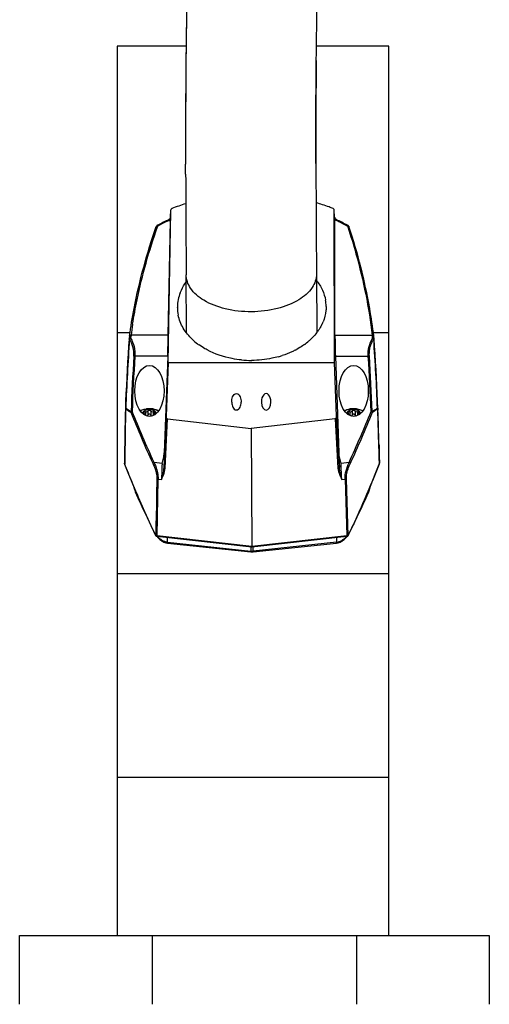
# Model space of a CAD drawing. Header units: millimetres. Extents: x 284 to 2182, y 1212 to 2197.
# Tile 6 of 8: x 1306 to 1432, y 1682 to 1947. Entities that reach past the tile are written whole.
import ezdxf

# ---------------------------------------------------------------- set-up
doc = ezdxf.new("R2010")
doc.units = ezdxf.units.MM
doc.header["$LTSCALE"] = 221.156242
for name, color, linetype in [('00_COMPONENTS_1', 7, 'CONTINUOUS'), ('00_COMPONENTS_11', 7, 'CONTINUOUS'), ('00_COMPONENTS_24', 7, 'CONTINUOUS'), ('00_COMPONENTS_4', 7, 'CONTINUOUS')]:
    doc.layers.add(name, color=color, linetype=linetype)

msp = doc.modelspace()

# ---------------------------------------------------------------- linework, layer by layer
at = {"layer": '00_COMPONENTS_1', "color": 7, "linetype": 'Continuous'}
for p, q in [((1338.14, 1841.66), (1338.14, 1841.66)), ((1338.14, 1841.66), (1338.14, 1841.66)), ((1338.76, 1841.11), (1338.76, 1841.11)), ((1338.76, 1841.11), (1338.76, 1841.11)), ((1339.06, 1841.16), (1339.06, 1841.16)), ((1339.22, 1840.68), (1339.23, 1840.56)), ((1339.22, 1840.68), (1339.22, 1840.67)), ((1339.53, 1841.36), (1339.54, 1840.38)), ((1340.17, 1841.57), (1340.18, 1840.5)), ((1340.98, 1841.57), (1340.99, 1840.5)), ((1341.61, 1841.36), (1341.62, 1840.37)), ((1341.9, 1840.67), (1341.91, 1840.52)), ((1341.9, 1840.67), (1341.9, 1840.67)), ((1342.08, 1841.16), (1342.08, 1841.16)), ((1393, 1841.67), (1393, 1841.67)), ((1393, 1841.67), (1393, 1841.67)), ((1393.91, 1841.16), (1393.91, 1841.16)), ((1394.07, 1840.68), (1394.08, 1840.55)), ((1394.07, 1840.68), (1394.07, 1840.67)), ((1394.38, 1841.36), (1394.39, 1840.38)), ((1395.02, 1841.57), (1395.03, 1840.5)), ((1395.83, 1841.57), (1395.84, 1840.5)), ((1396.46, 1841.36), (1396.47, 1840.37)), ((1396.75, 1840.67), (1396.76, 1840.53)), ((1396.75, 1840.67), (1396.75, 1840.67)), ((1396.93, 1841.16), (1396.93, 1841.16))]:
    msp.add_line(p, q, dxfattribs=at)
for centre, radius, start, end in [((1339.88, 1838.53), 3.58, 116.1326, 119.0467), ((1339.39, 1840.89), 0.675, 160.8776, 162.4663), ((1339.41, 1840.88), 0.695, 157.8677, 160.7039), ((1339.02, 1840.68), 0.209, 354.5629, 359.3223), ((1340.59, 1836.23), 6, 82.9137, 97.7954), ((1340.52, 1839.13), 2.83, 100.7912, 103.6967), ((1340.56, 1838.96), 3.01, 96.7351, 100.7861), ((1340.57, 1838.84), 3.13, 94.4904, 96.7477), ((1340.58, 1838.77), 3.2, 89.9988, 94.4927), ((1340.58, 1838.77), 3.2, 88.8451, 89.9997), ((1340.58, 1838.81), 3.15, 83.0617, 88.8681), ((1340.67, 1839.31), 2.65, 74.3985, 76.1602), ((1340.64, 1836.61), 5.62, 78.7802, 82.9372), ((1340.71, 1839.47), 2.48, 70.9563, 74.4188), ((1340.79, 1839.69), 2.25, 67.5241, 70.9564), ((1340.84, 1839.8), 2.13, 66.7879, 67.4976), ((1342.16, 1840.67), 0.254, 175.0572, 179.2001), ((1341.53, 1840.79), 0.908, 33.6344, 39.82), ((1341.62, 1840.85), 0.803, 27.5781, 33.614), ((1341.08, 1838.1), 4.06, 66.5533, 68.1123), ((1394.65, 1838.68), 3.41, 118.9288, 119.5238), ((1394.74, 1838.52), 3.6, 115.928, 118.8612), ((1395.09, 1837.71), 4.48, 109.4958, 110.3524), ((1394.43, 1840.79), 0.889, 142.5823, 147.2605), ((1394.52, 1840.72), 0.998, 137.2576, 142.5614), ((1393.87, 1840.68), 0.209, 354.5629, 359.3223), ((1395.4, 1836.51), 5.72, 97.7893, 99.9332), ((1395.24, 1839.6), 2.34, 109.7011, 110.4517), ((1395.28, 1839.46), 2.49, 106.0694, 109.6728), ((1395.35, 1839.25), 2.71, 102.5392, 106.0756), ((1395.44, 1836.23), 6, 82.9137, 97.7954), ((1395.38, 1839.12), 2.84, 101.6318, 102.5593), ((1395.41, 1838.93), 3.03, 94.5812, 101.5745), ((1395.43, 1838.77), 3.2, 89.9983, 94.6298), ((1395.43, 1838.77), 3.2, 88.9419, 89.9997), ((1395.43, 1838.81), 3.16, 83.1196, 88.9645), ((1395.44, 1838.94), 3.02, 81.5751, 83.0959), ((1395.46, 1839.07), 2.89, 77.5376, 81.5973), ((1395.49, 1839.19), 2.77, 77.3156, 77.5118), ((1395.49, 1839.2), 2.76, 77.1249, 77.3156), ((1395.51, 1839.28), 2.69, 74.7827, 77.1346), ((1395.54, 1839.38), 2.58, 73.6319, 74.7753), ((1395.95, 1840.31), 1.55, 54.2302, 59.3286), ((1397.01, 1840.67), 0.254, 175.0572, 179.2001), ((1396.06, 1840.47), 1.36, 50.4962, 54.194), ((1396.12, 1840.53), 1.28, 49.8592, 50.4641), ((1396.13, 1840.55), 1.26, 49.454, 49.8587), ((1396.6, 1840.91), 0.661, 16.9176, 17.4593), ((1396.6, 1840.91), 0.652, 14.5693, 16.9216)]:
    msp.add_arc(centre, radius, start, end, dxfattribs=at)
for points, knots in [([(1338.3, 1841.75), (1338.41, 1841.8), (1338.88, 1842), (1339.39, 1842.13), (1339.78, 1842.18)], [0, 0, 0, 0, 0.235667, 1, 1, 1, 1]), ([(1338.94, 1841.4), (1338.93, 1841.39), (1338.88, 1841.34), (1338.85, 1841.29), (1338.82, 1841.25)], [0, 0, 0, 0, 0.258816, 1, 1, 1, 1]), ([(1339.09, 1841.54), (1339.08, 1841.53), (1339.02, 1841.49), (1338.97, 1841.44), (1338.94, 1841.4)], [0, 0, 0, 0, 0.258491, 1, 1, 1, 1]), ([(1339.53, 1841.36), (1339.48, 1841.38), (1339.37, 1841.4), (1339.21, 1841.38), (1339.08, 1841.29), (1339.06, 1841.2), (1339.06, 1841.16)], [0, 0, 0, 0, 0.295527, 0.558464, 0.783794, 1, 1, 1, 1]), ([(1339.06, 1841.16), (1339.06, 1841.14), (1339.06, 1841.07), (1339.09, 1841), (1339.12, 1840.95)], [0, 0, 0, 0, 0.23128, 1, 1, 1, 1]), ([(1339.3, 1841.68), (1339.28, 1841.66), (1339.21, 1841.62), (1339.14, 1841.58), (1339.09, 1841.54)], [0, 0, 0, 0, 0.25852, 1, 1, 1, 1]), ([(1339.12, 1840.95), (1339.15, 1840.91), (1339.2, 1840.82), (1339.22, 1840.72), (1339.22, 1840.68)], [0, 0, 0, 0, 0.554438, 1, 1, 1, 1]), ([(1339.55, 1841.79), (1339.53, 1841.78), (1339.44, 1841.75), (1339.36, 1841.71), (1339.3, 1841.68)], [0, 0, 0, 0, 0.257172, 1, 1, 1, 1]), ([(1340.17, 1841.57), (1340.14, 1841.52), (1340.07, 1841.42), (1339.85, 1841.29), (1339.65, 1841.32), (1339.53, 1841.36)], [0, 0, 0, 0, 0.244318, 0.490486, 1, 1, 1, 1]), ([(1339.85, 1841.88), (1339.83, 1841.88), (1339.73, 1841.85), (1339.63, 1841.82), (1339.55, 1841.79)], [0, 0, 0, 0, 0.255493, 1, 1, 1, 1]), ([(1339.84, 1840.26), (1339.91, 1840.27), (1340.05, 1840.33), (1340.14, 1840.44), (1340.18, 1840.5)], [0, 0, 0, 0, 0.503048, 1, 1, 1, 1]), ([(1340.58, 1841.79), (1340.49, 1841.79), (1340.33, 1841.75), (1340.21, 1841.63), (1340.17, 1841.57)], [0, 0, 0, 0, 0.516215, 1, 1, 1, 1]), ([(1340.99, 1840.5), (1340.95, 1840.57), (1340.83, 1840.69), (1340.58, 1840.75), (1340.34, 1840.69), (1340.22, 1840.57), (1340.18, 1840.5)], [0, 0, 0, 0, 0.241059, 0.499038, 0.757685, 1, 1, 1, 1]), ([(1340.98, 1841.57), (1340.94, 1841.63), (1340.82, 1841.75), (1340.66, 1841.79), (1340.58, 1841.79)], [0, 0, 0, 0, 0.483188, 1, 1, 1, 1]), ([(1341.3, 1841.88), (1341.27, 1841.89), (1341.16, 1841.92), (1341.05, 1841.93), (1340.96, 1841.94)], [0, 0, 0, 0, 0.245926, 1, 1, 1, 1]), ([(1341.61, 1841.36), (1341.5, 1841.32), (1341.3, 1841.29), (1341.08, 1841.42), (1341.01, 1841.52), (1340.98, 1841.57)], [0, 0, 0, 0, 0.50969, 0.755557, 1, 1, 1, 1]), ([(1340.99, 1840.5), (1341.02, 1840.44), (1341.12, 1840.32), (1341.26, 1840.26), (1341.33, 1840.25)], [0, 0, 0, 0, 0.496993, 1, 1, 1, 1]), ([(1342.08, 1841.16), (1342.08, 1841.21), (1342.05, 1841.3), (1341.93, 1841.38), (1341.78, 1841.4), (1341.67, 1841.38), (1341.61, 1841.36)], [0, 0, 0, 0, 0.216524, 0.441113, 0.703674, 1, 1, 1, 1]), ([(1341.91, 1841.64), (1341.89, 1841.65), (1341.81, 1841.69), (1341.73, 1841.73), (1341.67, 1841.76)], [0, 0, 0, 0, 0.242298, 1, 1, 1, 1]), ([(1341.74, 1842.12), (1341.81, 1842.11), (1342.1, 1842.04), (1342.39, 1841.95), (1342.59, 1841.87)], [0, 0, 0, 0, 0.258104, 1, 1, 1, 1]), ([(1341.96, 1840.56), (1341.94, 1840.57), (1341.91, 1840.6), (1341.9, 1840.65), (1341.9, 1840.67)], [0, 0, 0, 0, 0.464386, 1, 1, 1, 1]), ([(1342.11, 1841.5), (1342.09, 1841.51), (1342.03, 1841.56), (1341.96, 1841.61), (1341.91, 1841.64)], [0, 0, 0, 0, 0.240976, 1, 1, 1, 1]), ([(1341.91, 1840.69), (1341.91, 1840.71), (1341.93, 1840.81), (1341.97, 1840.89), (1342.01, 1840.95)], [0, 0, 0, 0, 0.211276, 1, 1, 1, 1]), ([(1342.01, 1840.95), (1342.02, 1840.97), (1342.06, 1841.03), (1342.08, 1841.11), (1342.08, 1841.16)], [0, 0, 0, 0, 0.27185, 1, 1, 1, 1]), ([(1342.23, 1841.37), (1342.22, 1841.38), (1342.18, 1841.43), (1342.14, 1841.47), (1342.11, 1841.5)], [0, 0, 0, 0, 0.242795, 1, 1, 1, 1]), ([(1342.69, 1841.83), (1342.72, 1841.82), (1342.85, 1841.76), (1342.97, 1841.7), (1343.06, 1841.65)], [0, 0, 0, 0, 0.256219, 1, 1, 1, 1]), ([(1393.16, 1841.75), (1393.19, 1841.77), (1393.31, 1841.82), (1393.44, 1841.87), (1393.53, 1841.91)], [0, 0, 0, 0, 0.244886, 1, 1, 1, 1]), ([(1393.6, 1841.93), (1393.66, 1841.96), (1393.93, 1842.04), (1394.21, 1842.11), (1394.42, 1842.15)], [0, 0, 0, 0, 0.243101, 1, 1, 1, 1]), ([(1393.68, 1841.27), (1393.68, 1841.26), (1393.65, 1841.21), (1393.62, 1841.15), (1393.61, 1841.11)], [0, 0, 0, 0, 0.257443, 1, 1, 1, 1]), ([(1393.95, 1841.55), (1393.93, 1841.53), (1393.88, 1841.49), (1393.82, 1841.44), (1393.79, 1841.4)], [0, 0, 0, 0, 0.259018, 1, 1, 1, 1]), ([(1394.38, 1841.36), (1394.33, 1841.38), (1394.22, 1841.4), (1394.06, 1841.38), (1393.93, 1841.29), (1393.91, 1841.2), (1393.91, 1841.16)], [0, 0, 0, 0, 0.295527, 0.558464, 0.783794, 1, 1, 1, 1]), ([(1393.91, 1841.16), (1393.91, 1841.14), (1393.91, 1841.07), (1393.94, 1841), (1393.97, 1840.96)], [0, 0, 0, 0, 0.23128, 1, 1, 1, 1]), ([(1394.16, 1841.68), (1394.14, 1841.67), (1394.07, 1841.63), (1394, 1841.58), (1393.95, 1841.55)], [0, 0, 0, 0, 0.258527, 1, 1, 1, 1]), ([(1393.97, 1840.96), (1394, 1840.91), (1394.05, 1840.82), (1394.07, 1840.72), (1394.07, 1840.68)], [0, 0, 0, 0, 0.554438, 1, 1, 1, 1]), ([(1394.42, 1841.8), (1394.39, 1841.79), (1394.31, 1841.75), (1394.22, 1841.71), (1394.16, 1841.68)], [0, 0, 0, 0, 0.257144, 1, 1, 1, 1]), ([(1395.02, 1841.57), (1394.99, 1841.52), (1394.92, 1841.42), (1394.7, 1841.29), (1394.5, 1841.32), (1394.38, 1841.36)], [0, 0, 0, 0, 0.244318, 0.490486, 1, 1, 1, 1]), ([(1394.69, 1840.26), (1394.76, 1840.27), (1394.9, 1840.32), (1394.99, 1840.44), (1395.03, 1840.5)], [0, 0, 0, 0, 0.503161, 1, 1, 1, 1]), ([(1395.43, 1841.79), (1395.34, 1841.79), (1395.18, 1841.75), (1395.06, 1841.63), (1395.02, 1841.57)], [0, 0, 0, 0, 0.516215, 1, 1, 1, 1]), ([(1395.84, 1840.5), (1395.8, 1840.57), (1395.68, 1840.69), (1395.43, 1840.75), (1395.19, 1840.69), (1395.07, 1840.57), (1395.03, 1840.5)], [0, 0, 0, 0, 0.241059, 0.499038, 0.757685, 1, 1, 1, 1]), ([(1395.83, 1841.57), (1395.79, 1841.63), (1395.67, 1841.75), (1395.51, 1841.79), (1395.43, 1841.79)], [0, 0, 0, 0, 0.483188, 1, 1, 1, 1]), ([(1396.46, 1841.36), (1396.35, 1841.32), (1396.15, 1841.29), (1395.93, 1841.42), (1395.86, 1841.52), (1395.83, 1841.57)], [0, 0, 0, 0, 0.50969, 0.755557, 1, 1, 1, 1]), ([(1395.84, 1840.5), (1395.87, 1840.44), (1395.97, 1840.32), (1396.11, 1840.26), (1396.18, 1840.25)], [0, 0, 0, 0, 0.497029, 1, 1, 1, 1]), ([(1396.18, 1842.19), (1396.34, 1842.17), (1396.94, 1842.07), (1397.52, 1841.87), (1397.91, 1841.65)], [0, 0, 0, 0, 0.267314, 1, 1, 1, 1]), ([(1396.5, 1841.77), (1396.49, 1841.78), (1396.41, 1841.81), (1396.32, 1841.83), (1396.26, 1841.85)], [0, 0, 0, 0, 0.244523, 1, 1, 1, 1]), ([(1396.93, 1841.16), (1396.93, 1841.21), (1396.9, 1841.3), (1396.78, 1841.38), (1396.63, 1841.4), (1396.52, 1841.38), (1396.46, 1841.36)], [0, 0, 0, 0, 0.216524, 0.441113, 0.703674, 1, 1, 1, 1]), ([(1396.74, 1841.65), (1396.73, 1841.66), (1396.65, 1841.7), (1396.57, 1841.74), (1396.5, 1841.77)], [0, 0, 0, 0, 0.24234, 1, 1, 1, 1]), ([(1396.81, 1840.56), (1396.79, 1840.57), (1396.76, 1840.6), (1396.75, 1840.65), (1396.75, 1840.67)], [0, 0, 0, 0, 0.464059, 1, 1, 1, 1]), ([(1396.76, 1840.69), (1396.76, 1840.71), (1396.78, 1840.81), (1396.82, 1840.89), (1396.86, 1840.96)], [0, 0, 0, 0, 0.211276, 1, 1, 1, 1]), ([(1396.86, 1840.96), (1396.87, 1840.97), (1396.91, 1841.03), (1396.93, 1841.11), (1396.93, 1841.16)], [0, 0, 0, 0, 0.27185, 1, 1, 1, 1]), ([(1397.17, 1841.23), (1397.16, 1841.25), (1397.13, 1841.3), (1397.09, 1841.35), (1397.06, 1841.39)], [0, 0, 0, 0, 0.242188, 1, 1, 1, 1])]:
    msp.add_open_spline(points, degree=3, knots=knots, dxfattribs=at)
for points in [[(1338.75, 1841.09), (1338.74, 1841.05), (1338.73, 1841), (1338.72, 1840.95)], [(1338.82, 1841.25), (1338.8, 1841.21), (1338.78, 1841.18), (1338.77, 1841.14)], [(1339.22, 1840.62), (1339.21, 1840.61), (1339.2, 1840.59), (1339.19, 1840.58)], [(1339.22, 1840.66), (1339.22, 1840.65), (1339.22, 1840.63), (1339.22, 1840.62)], [(1342.38, 1841.09), (1342.37, 1841.14), (1342.35, 1841.18), (1342.33, 1841.22)], [(1342.41, 1840.91), (1342.41, 1840.97), (1342.4, 1841.03), (1342.38, 1841.09)], [(1393.61, 1841.11), (1393.59, 1841.06), (1393.58, 1841), (1393.57, 1840.95)], [(1394.07, 1840.62), (1394.06, 1840.61), (1394.05, 1840.59), (1394.04, 1840.58)], [(1394.07, 1840.66), (1394.07, 1840.65), (1394.07, 1840.64), (1394.07, 1840.62)], [(1397.06, 1841.39), (1397.03, 1841.43), (1396.99, 1841.47), (1396.95, 1841.5)], [(1397.23, 1841.11), (1397.21, 1841.15), (1397.19, 1841.19), (1397.17, 1841.23)], [(1397.26, 1840.92), (1397.26, 1840.98), (1397.25, 1841.03), (1397.24, 1841.08)]]:
    msp.add_open_spline(points, degree=3, dxfattribs=at)
at = {"layer": '00_COMPONENTS_11', "color": 7, "linetype": 'Continuous'}
for p, q in [((1350.31, 1905.16), (1350.3, 1907.91)), ((1385.3, 1908.04), (1385.31, 1905.28)), ((1350.54, 1862.57), (1350.45, 1878.19)), ((1385.45, 1878.36), (1385.54, 1862.7))]:
    msp.add_line(p, q, dxfattribs=at)
for points in [[(1353.98, 2015.17), (1353.21, 2006.61), (1352.42, 1996.03), (1351.76, 1984.84), (1351.22, 1973.04), (1350.82, 1960.64), (1350.54, 1947.63), (1350.37, 1934.03), (1350.3, 1919.87), (1350.3, 1907.91)], [(1385.3, 1908.04), (1385.3, 1919.67), (1385.36, 1933.5), (1385.53, 1946.74), (1385.8, 1959.38), (1386.19, 1971.4), (1386.7, 1982.78), (1387.33, 1993.54), (1388.08, 2003.66), (1388.82, 2011.77)]]:
    msp.add_lwpolyline(points, dxfattribs=at)
for centre, radius, start, end in [((2947.93, 1920.85), 1597.62, 179.07421, 179.46131), ((3741.41, 1914.7), 2391.12, 179.49267, 180.1626), ((9299.53, 1932.76), 7949.27, 180.198898, 180.39332), ((9309.83, 1932.77), 7924.57, 180.19877, 180.393374)]:
    msp.add_arc(centre, radius, start, end, dxfattribs=at)
for points, knots in [([(1385.38, 1935.69), (1385.36, 1933.41), (1385.29, 1924.19), (1385.28, 1914.98), (1385.3, 1908.04)], [0, 0, 0, 0, 0.247694, 1, 1, 1, 1]), ([(1385.45, 1878.36), (1385.45, 1877.1), (1384.4, 1874.21), (1380.47, 1870.97), (1374.77, 1868.77), (1367.97, 1867.97), (1361.17, 1868.71), (1355.45, 1870.84), (1351.51, 1874.05), (1350.45, 1876.93), (1350.45, 1878.19)], [0, 0, 0, 0, 0.086269, 0.197354, 0.338884, 0.500414, 0.661837, 0.803093, 0.913871, 1, 1, 1, 1])]:
    msp.add_open_spline(points, degree=3, knots=knots, dxfattribs=at)
at = {"layer": '00_COMPONENTS_24', "color": 7, "linetype": 'Continuous'}
for p, q in [((1345.58, 1854.65), (1346.37, 1895.63)), ((1346.27, 1893.6), (1346.37, 1895.63)), ((1390.33, 1893.6), (1390.2, 1895.65)), ((1390.2, 1895.65), (1390.2, 1895.63)), ((1390.29, 1854.65), (1390.2, 1895.63)), ((1346.27, 1893.6), (1346.27, 1893.61)), ((1390.32, 1893.61), (1390.33, 1893.6)), ((1390.33, 1893.59), (1390.32, 1893.61)), ((1390.42, 1861.94), (1390.35, 1893.4)), ((1342.43, 1891.13), (1342.43, 1891.12)), ((1342.72, 1891.03), (1342.8, 1891.27)), ((1342.72, 1891.03), (1342.8, 1891.27)), ((1345.65, 1861.94), (1346.24, 1892.74)), ((1393.76, 1891.27), (1393.85, 1891.02)), ((1393.76, 1891.27), (1393.84, 1891.02)), ((1348.09, 1869.43), (1348.09, 1869.49)), ((1348.09, 1869.43), (1348.09, 1869.49)), ((1335.16, 1861.14), (1335.13, 1860.92)), ((1335.23, 1861.72), (1335.21, 1861.53)), ((1345.65, 1861.94), (1335.62, 1861.94)), ((1390.42, 1861.94), (1400.45, 1861.94)), ((1400.87, 1861.52), (1400.85, 1861.71)), ((1400.93, 1860.92), (1400.91, 1861.14)), ((1336.38, 1856.31), (1336.67, 1856.29)), ((1345.49, 1856.29), (1336.67, 1856.29)), ((1345.49, 1856.29), (1344.56, 1830.35)), ((1390.54, 1856.29), (1399.36, 1856.29)), ((1390.54, 1856.29), (1391.47, 1830.35)), ((1399.36, 1856.29), (1399.65, 1856.3)), ((1345.58, 1854.65), (1345.06, 1840.2)), ((1345.58, 1854.65), (1390.29, 1854.65)), ((1390.81, 1840.2), (1390.29, 1854.65)), ((1362.68, 1843.97), (1362.68, 1843.9)), ((1365.21, 1843.94), (1365.21, 1843.97)), ((1370.67, 1843.97), (1370.67, 1843.9)), ((1373.19, 1843.94), (1373.19, 1843.97)), ((1335.65, 1841.49), (1335.93, 1841.48)), ((1345.06, 1840.2), (1344.43, 1826.51)), ((1391.59, 1826.51), (1390.81, 1840.2)), ((1400.1, 1841.48), (1400.39, 1841.49)), ((1401.75, 1842.15), (1401.86, 1842.23)), ((1401.86, 1842.23), (1401.96, 1838.94)), ((1401.87, 1841.84), (1402.15, 1832.36)), ((1401.95, 1842.37), (1401.97, 1841.84)), ((1344.8, 1826.28), (1345.41, 1839.46)), ((1345.41, 1839.46), (1367.94, 1836.93)), ((1390.46, 1839.46), (1367.94, 1836.93)), ((1390.46, 1839.46), (1391.22, 1826.28)), ((1401.96, 1838.94), (1402.05, 1835.66)), ((1367.94, 1836.93), (1368.11, 1805.19)), ((1402.05, 1835.66), (1402.13, 1832.81)), ((1402.14, 1832.81), (1402.28, 1827.42)), ((1333.94, 1827.58), (1333.94, 1827.42)), ((1333.94, 1827.36), (1333.94, 1827.42)), ((1343.97, 1827.55), (1341.83, 1827.79)), ((1394.2, 1827.79), (1392.06, 1827.55)), ((1402.24, 1829.07), (1402.28, 1827.42)), ((1402.28, 1827.42), (1402.28, 1827.35)), ((1342.62, 1808.06), (1342.9, 1823.33)), ((1342.9, 1823.33), (1343.81, 1823.23)), ((1392.24, 1823.23), (1393.15, 1823.33)), ((1393.15, 1823.33), (1393.59, 1808.05)), ((1393.92, 1808.22), (1393.48, 1823.42)), ((1337.23, 1818.97), (1337.22, 1819.26)), ((1399.05, 1818.97), (1398.88, 1818.61)), ((1399, 1818.88), (1398.88, 1818.61)), ((1399.05, 1818.97), (1399.05, 1819.37)), ((1394.03, 1808.44), (1393.92, 1808.22)), ((1368.11, 1805.05), (1342.61, 1807.92)), ((1368.11, 1805.19), (1342.62, 1808.06)), ((1342.66, 1807.91), (1342.87, 1807.65)), ((1345.45, 1806.15), (1367.81, 1803.8)), ((1345.47, 1806.37), (1345.46, 1807.6)), ((1345.47, 1806.37), (1367.83, 1804.01)), ((1393.59, 1808.05), (1368.11, 1805.19)), ((1393.61, 1807.92), (1368.11, 1805.05)), ((1390.8, 1806.37), (1368.44, 1804.01)), ((1368.46, 1803.8), (1390.82, 1806.15)), ((1390.8, 1807.6), (1390.8, 1806.37)), ((1393.41, 1807.65), (1393.64, 1807.94)), ((1367.83, 1805.09), (1367.83, 1804.01)), ((1368.44, 1804.01), (1368.43, 1805.09)), ((1368.44, 1804.01), (1368.44, 1803.98))]:
    msp.add_line(p, q, dxfattribs=at)
for points in [[(1345.56, 1892.85), (1345.42, 1892.78), (1345.06, 1892.62), (1344.7, 1892.45), (1344.33, 1892.27), (1343.95, 1892.08), (1343.56, 1891.88), (1343.17, 1891.68), (1342.77, 1891.47), (1342.65, 1891.4)], [(1346.27, 1893.61), (1346.27, 1893.59), (1346.26, 1893.56), (1346.25, 1893.53), (1346.23, 1893.48), (1346.21, 1893.43), (1346.18, 1893.38), (1346.14, 1893.32), (1346.1, 1893.26), (1346.05, 1893.21), (1346, 1893.16), (1345.95, 1893.1), (1345.89, 1893.05), (1345.83, 1893.01), (1345.76, 1892.96), (1345.7, 1892.92), (1345.63, 1892.88), (1345.56, 1892.85)], [(1391.04, 1892.85), (1390.99, 1892.87), (1390.92, 1892.91), (1390.86, 1892.95), (1390.8, 1892.99), (1390.74, 1893.03), (1390.68, 1893.08), (1390.63, 1893.13), (1390.58, 1893.18), (1390.53, 1893.23), (1390.52, 1893.24)], [(1393.93, 1891.4), (1393.81, 1891.46), (1393.41, 1891.68), (1393.02, 1891.88), (1392.63, 1892.08), (1392.26, 1892.27), (1391.89, 1892.45), (1391.53, 1892.62), (1391.18, 1892.78), (1391.04, 1892.85)], [(1342.65, 1891.4), (1342.6, 1891.37), (1342.57, 1891.34), (1342.53, 1891.31), (1342.5, 1891.27), (1342.48, 1891.24), (1342.46, 1891.2), (1342.45, 1891.17), (1342.43, 1891.13)], [(1394.14, 1891.12), (1394.14, 1891.13), (1394.13, 1891.16), (1394.11, 1891.2), (1394.09, 1891.23), (1394.07, 1891.27), (1394.04, 1891.31), (1394.01, 1891.34), (1393.97, 1891.37), (1393.93, 1891.4)], [(1335.21, 1861.53), (1335.19, 1861.4), (1335.16, 1861.14)], [(1400.91, 1861.14), (1400.9, 1861.27), (1400.87, 1861.52)], [(1335.13, 1860.9), (1335, 1859.04), (1334.86, 1856.92), (1334.73, 1854.81), (1334.6, 1852.69), (1334.49, 1850.58), (1334.38, 1848.46), (1334.28, 1846.34), (1334.19, 1844.22), (1334.11, 1842.37)], [(1401.95, 1842.37), (1401.88, 1844.22), (1401.78, 1846.34), (1401.68, 1848.46), (1401.58, 1850.58), (1401.46, 1852.69), (1401.34, 1854.81), (1401.21, 1856.92), (1401.07, 1859.04), (1400.94, 1860.9)], [(1333.85, 1827.56), (1333.85, 1827.52), (1333.86, 1827.44), (1333.89, 1827.36), (1333.89, 1827.34)], [(1333.89, 1827.34), (1335, 1824.63), (1336.13, 1821.87)], [(1399.02, 1819.31), (1400.1, 1821.89), (1401.23, 1824.65), (1402.33, 1827.34)], [(1402.33, 1827.34), (1402.34, 1827.36), (1402.36, 1827.44), (1402.37, 1827.52), (1402.37, 1827.58)], [(1336.13, 1821.87), (1337.21, 1819.29), (1338.25, 1816.88), (1339.23, 1814.64)], [(1336.44, 1821.13), (1336.52, 1820.76), (1336.65, 1820.31), (1336.79, 1819.87), (1336.94, 1819.46), (1337.11, 1819.07), (1337.17, 1818.94)], [(1337.17, 1818.94), (1337.67, 1817.86), (1338.26, 1816.59), (1338.84, 1815.37), (1339.41, 1814.18), (1339.8, 1813.35)], [(1395.28, 1810.87), (1396.1, 1812.65), (1397, 1814.67), (1397.98, 1816.9), (1399.02, 1819.31)], [(1395.65, 1811.66), (1395.77, 1811.92), (1396.32, 1813.03), (1396.87, 1814.18), (1397.44, 1815.37), (1398.02, 1816.59), (1398.61, 1817.86), (1399.11, 1818.94)], [(1399.11, 1818.94), (1399.17, 1819.07), (1399.33, 1819.46), (1399.49, 1819.87), (1399.63, 1820.3), (1399.75, 1820.76), (1399.86, 1821.23), (1399.9, 1821.4)], [(1339.23, 1814.64), (1340.13, 1812.63), (1340.95, 1810.85), (1341.7, 1809.3), (1342.24, 1808.2)], [(1393.98, 1808.2), (1394.53, 1809.32), (1395.28, 1810.87)], [(1342.24, 1808.2), (1342.26, 1808.18), (1342.29, 1808.12), (1342.33, 1808.07), (1342.38, 1808.02), (1342.43, 1807.99), (1342.48, 1807.96), (1342.53, 1807.94), (1342.59, 1807.92), (1342.61, 1807.92)], [(1393.61, 1807.92), (1393.65, 1807.93), (1393.71, 1807.94), (1393.76, 1807.96), (1393.81, 1808), (1393.86, 1808.03), (1393.9, 1808.08), (1393.94, 1808.13), (1393.97, 1808.19), (1393.98, 1808.2)], [(1342.87, 1807.65), (1343.14, 1807.36), (1343.4, 1807.11), (1343.67, 1806.89), (1343.93, 1806.7), (1344.2, 1806.55), (1344.46, 1806.42), (1344.72, 1806.32), (1344.98, 1806.24), (1345.23, 1806.18), (1345.45, 1806.15)], [(1390.82, 1806.15), (1391.04, 1806.18), (1391.3, 1806.24), (1391.56, 1806.32), (1391.82, 1806.42), (1392.08, 1806.55), (1392.34, 1806.7), (1392.6, 1806.89), (1392.87, 1807.11), (1393.14, 1807.36), (1393.41, 1807.65)]]:
    msp.add_lwpolyline(points, dxfattribs=at)
for centre, radius, start, end in [((1360.63, 1862.18), 36.55, 106.365, 112.547), ((1384.85, 1892.97), 5.51, 4.404, 5.0984), ((1364.16, 1852.13), 44.59, 114.8236, 118.6121), ((1362.24, 1856.17), 40.12, 114.4495, 114.7555), ((1362.07, 1856.54), 39.71, 114.2447, 114.4493), ((1374.48, 1856.66), 39.61, 65.0958, 65.6208), ((1393.96, 1891.06), 0.188, 18.6037, 22.5989), ((1359.09, 1869.31), 11.02, 158.4681, 168.3547), ((1358.53, 1869.43), 10.44, 168.4064, 179.6846), ((1358.51, 1869.45), 10.42, 180.1219, 191.859), ((1377.66, 1869.61), 10.38, 1.2327, 9.6729), ((1377.73, 1869.61), 10.31, 0.2533, 1.2149), ((1479.53, 1841.98), 145.28, 170.9312, 172.1032), ((1376.28, 1870.05), 11.83, 333.1324, 337.558), ((1390.58, 1854.83), 55.41, 172.6213, 173.4831), ((1373.15, 1872.32), 15.72, 314.1648, 316.0873), ((1331.23, 1854.11), 69.66, 5.7738, 6.4581), ((1900.15, 1820.81), 566.34, 175.9414, 177.8189), ((1335.53, 1860.88), 0.4, 173.2521, 175.9268), ((1363.66, 1873.03), 16.8, 226.8247, 232.7625), ((1364.36, 1873.93), 17.94, 232.7199, 234.4412), ((1371.85, 1873.77), 17.66, 305.8472, 310.8234), ((1372.47, 1873.04), 16.71, 310.857, 312.3531), ((1372.79, 1872.7), 16.24, 312.3516, 314.1653), ((835.91, 1820.84), 566.34, 2.1779, 4.0554), ((1904.63, 1820.66), 569.36, 176.411, 177.9037), ((1902.26, 1820.68), 566.72, 176.3976, 177.8965), ((1368.48, 1880.24), 25, 285.6911, 288.1305), ((1369.98, 1876.66), 21.11, 297.3968, 298.7944), ((833.77, 1820.69), 566.72, 2.1028, 3.6016), ((833.77, 1820.69), 567, 2.1028, 3.6016), ((1367.94, 1882.88), 27.7, 264.5435, 269.993), ((1367.94, 1882.9), 27.72, 269.9996, 270.2155), ((5742.52, 1756.94), 4409.23, 178.88983, 179.08207), ((1311.51, 1809.52), 39.93, 55.0678, 55.3313), ((1116.74, 1955.51), 305.45, 335.283, 338.0788), ((1424.68, 1808.74), 40.66, 124.1949, 124.4576), ((-2486.66, 1724.81), 3890.39, 1.59083, 1.72384), ((888.05, 1843.99), 456.72, 358.1062, 358.2886), ((1629.46, 1836.06), 238.06, 181.374, 182.2991), ((1374.29, 1758.57), 76.46, 115.1263, 115.432), ((1437.97, 1920.89), 102.87, 244.8196, 245.0486), ((1707.18, 1990.34), 407.72, 204.8552, 205.3913), ((1065.39, 1973.38), 367.65, 334.3333, 335.1054), ((1405.93, 1809.05), 63.67, 177.4108, 178.7095), ((1381.95, 1809.69), 39.68, 180.868, 181.6991), ((1374.42, 1809.48), 32.15, 181.7171, 182.2308), ((1393.54, 1808.56), 0.51, 304.0677, 318.9867), ((1347.37, 1811.79), 5.99, 220.57, 221.188), ((1388.89, 1811.8), 6, 318.7915, 319.4722), ((1393.56, 1808.54), 0.482, 274.4429, 284.2498), ((1368.14, 1806.9), 3.12, 263.9448, 269.9426), ((1367.68, 1817.57), 13.58, 271.936, 273.2132), ((1368.13, 1806.9), 3.12, 270.0617, 276.0529)]:
    msp.add_arc(centre, radius, start, end, dxfattribs=at)
for centre, major_axis, ratio, start_param, end_param in [((1345.35, 1856.29), (0.29, 8), 0.016587, -1.570203, -0.78478), ((1390.81, 1856.29), (-0.29, 8), 0.033432, 0.784176, 1.5696), ((1371.93, 1844.08), (0, 2.21), 0.572833, -1.620768, 1.620612), ((1371.93, 1844.08), (0, 2.21), 0.572833, -4.627833, -1.634834)]:
    msp.add_ellipse(centre, major_axis=major_axis, ratio=ratio, start_param=start_param, end_param=end_param, dxfattribs=at)
for centre in [(1340.59, 1846.99), (1395.44, 1846.99)]:
    msp.add_ellipse(centre, major_axis=(0, 6.86), ratio=0.573492, dxfattribs=at)
for points, knots in [([(1346.62, 1895.94), (1346.58, 1895.93), (1346.46, 1895.86), (1346.37, 1895.73), (1346.37, 1895.63)], [0, 0, 0, 0, 0.288207, 1, 1, 1, 1]), ([(1389.95, 1895.94), (1389.58, 1896.1), (1388.07, 1896.7), (1386.52, 1897.2), (1385.34, 1897.51)], [0, 0, 0, 0, 0.246378, 1, 1, 1, 1]), ([(1389.95, 1895.94), (1389.99, 1895.93), (1390.1, 1895.87), (1390.2, 1895.74), (1390.2, 1895.65)], [0, 0, 0, 0, 0.286509, 1, 1, 1, 1]), ([(1345.76, 1892.75), (1345.74, 1892.77), (1345.69, 1892.82), (1345.61, 1892.87), (1345.56, 1892.85)], [0, 0, 0, 0, 0.343507, 1, 1, 1, 1]), ([(1390.33, 1893.6), (1390.33, 1893.6), (1390.33, 1893.59), (1390.33, 1893.59), (1390.33, 1893.59)], [0, 0, 0, 0, 0.450879, 1, 1, 1, 1]), ([(1390.33, 1893.59), (1390.33, 1893.58), (1390.34, 1893.54), (1390.34, 1893.5), (1390.34, 1893.46)], [0, 0, 0, 0, 0.173881, 1, 1, 1, 1]), ([(1391.04, 1892.85), (1391.02, 1892.85), (1390.94, 1892.86), (1390.87, 1892.79), (1390.83, 1892.75)], [0, 0, 0, 0, 0.191203, 1, 1, 1, 1]), ([(1335.23, 1861.72), (1335.58, 1864.2), (1337.22, 1874.17), (1339.9, 1883.96), (1342.43, 1891.12)], [0, 0, 0, 0, 0.247996, 1, 1, 1, 1]), ([(1336.06, 1864.88), (1336.42, 1867.09), (1338.04, 1875.94), (1340.47, 1884.64), (1342.72, 1891.03)], [0, 0, 0, 0, 0.248103, 1, 1, 1, 1]), ([(1342.8, 1891.27), (1342.79, 1891.3), (1342.76, 1891.35), (1342.68, 1891.42), (1342.65, 1891.4)], [0, 0, 0, 0, 0.377045, 1, 1, 1, 1]), ([(1393.93, 1891.4), (1393.92, 1891.4), (1393.84, 1891.41), (1393.79, 1891.33), (1393.76, 1891.27)], [0, 0, 0, 0, 0.155797, 1, 1, 1, 1]), ([(1393.85, 1891.02), (1394.64, 1888.64), (1397.57, 1879.13), (1399.55, 1869.33), (1400.45, 1861.94)], [0, 0, 0, 0, 0.252322, 1, 1, 1, 1]), ([(1400.85, 1861.71), (1400.54, 1864.19), (1399.07, 1874.15), (1396.56, 1883.95), (1394.14, 1891.12)], [0, 0, 0, 0, 0.248288, 1, 1, 1, 1]), ([(1348.84, 1873.35), (1348.94, 1873.6), (1349.38, 1874.61), (1349.96, 1875.55), (1350.45, 1876.22)], [0, 0, 0, 0, 0.244401, 1, 1, 1, 1]), ([(1385.46, 1876.65), (1386.08, 1875.86), (1387.13, 1874.19), (1387.73, 1872.29), (1387.89, 1871.35)], [0, 0, 0, 0, 0.512633, 1, 1, 1, 1]), ([(1388.04, 1869.66), (1388.04, 1869.31), (1387.98, 1867.9), (1387.62, 1866.51), (1387.21, 1865.53)], [0, 0, 0, 0, 0.247436, 1, 1, 1, 1]), ([(1352.16, 1860.78), (1351.2, 1861.68), (1349.54, 1863.68), (1348.56, 1866.1), (1348.31, 1867.31)], [0, 0, 0, 0, 0.518638, 1, 1, 1, 1]), ([(1386.83, 1864.7), (1386.69, 1864.41), (1386.03, 1863.23), (1385.18, 1862.16), (1384.47, 1861.42)], [0, 0, 0, 0, 0.242523, 1, 1, 1, 1]), ([(1335.13, 1860.92), (1335.13, 1860.97), (1335.17, 1861.02), (1335.23, 1861.06), (1335.24, 1861.07)], [0, 0, 0, 0, 0.702731, 1, 1, 1, 1]), ([(1335.23, 1861.72), (1335.24, 1861.79), (1335.37, 1861.93), (1335.54, 1861.95), (1335.62, 1861.94)], [0, 0, 0, 0, 0.44516, 1, 1, 1, 1]), ([(1335.52, 1861.12), (1335.93, 1860.43), (1336.58, 1858.86), (1336.73, 1857.16), (1336.67, 1856.29)], [0, 0, 0, 0, 0.476372, 1, 1, 1, 1]), ([(1399.36, 1856.29), (1399.3, 1857.16), (1399.46, 1858.86), (1400.12, 1860.43), (1400.53, 1861.12)], [0, 0, 0, 0, 0.522889, 1, 1, 1, 1]), ([(1400.45, 1861.94), (1400.54, 1861.95), (1400.71, 1861.93), (1400.84, 1861.78), (1400.85, 1861.71)], [0, 0, 0, 0, 0.556098, 1, 1, 1, 1]), ([(1400.93, 1860.92), (1400.93, 1860.95), (1400.86, 1861.1), (1400.66, 1861.13), (1400.53, 1861.12)], [0, 0, 0, 0, 0.197619, 1, 1, 1, 1]), ([(1335.23, 1860.9), (1335.21, 1860.9), (1335.18, 1860.89), (1335.13, 1860.91), (1335.13, 1860.9)], [0, 0, 0, 0, 0.741108, 1, 1, 1, 1]), ([(1336.38, 1856.31), (1336.43, 1857.14), (1336.28, 1858.76), (1335.64, 1860.25), (1335.23, 1860.9)], [0, 0, 0, 0, 0.523164, 1, 1, 1, 1]), ([(1356.06, 1858.01), (1355.87, 1858.11), (1355.14, 1858.52), (1354.43, 1858.97), (1353.93, 1859.33)], [0, 0, 0, 0, 0.254282, 1, 1, 1, 1]), ([(1382.2, 1859.45), (1382.04, 1859.34), (1381.37, 1858.87), (1380.68, 1858.45), (1380.15, 1858.16)], [0, 0, 0, 0, 0.245982, 1, 1, 1, 1]), ([(1399.65, 1856.3), (1399.64, 1856.73), (1399.63, 1857.57), (1399.86, 1858.79), (1400.25, 1859.91), (1400.63, 1860.58), (1400.82, 1860.9)], [0, 0, 0, 0, 0.264613, 0.522315, 0.768124, 1, 1, 1, 1]), ([(1400.82, 1860.9), (1400.85, 1860.9), (1400.88, 1860.89), (1400.94, 1860.91), (1400.94, 1860.9)], [0, 0, 0, 0, 0.741403, 1, 1, 1, 1]), ([(1365.31, 1855.31), (1364.48, 1855.39), (1361.29, 1855.84), (1358.16, 1856.88), (1356.06, 1858.01)], [0, 0, 0, 0, 0.259097, 1, 1, 1, 1]), ([(1375.24, 1856.17), (1374.67, 1856.01), (1372.31, 1855.44), (1369.87, 1855.19), (1368.04, 1855.18)], [0, 0, 0, 0, 0.246608, 1, 1, 1, 1]), ([(1379.69, 1857.91), (1379.42, 1857.77), (1378.31, 1857.23), (1377.15, 1856.77), (1376.26, 1856.48)], [0, 0, 0, 0, 0.24537, 1, 1, 1, 1]), ([(1362.68, 1843.97), (1362.67, 1844.21), (1362.7, 1844.7), (1362.9, 1845.39), (1363.25, 1846.03), (1363.94, 1846.42), (1364.64, 1846.03), (1364.99, 1845.39), (1365.18, 1844.7), (1365.21, 1844.21), (1365.21, 1843.97)], [0, 0, 0, 0, 0.125925, 0.25175, 0.37714, 0.500001, 0.622863, 0.748251, 0.874076, 1, 1, 1, 1]), ([(1362.68, 1843.9), (1362.69, 1843.68), (1362.75, 1843.25), (1362.96, 1842.62), (1363.32, 1842.07), (1363.97, 1841.77), (1364.6, 1842.11), (1364.94, 1842.67), (1365.15, 1843.29), (1365.2, 1843.72), (1365.21, 1843.94)], [0, 0, 0, 0, 0.125826, 0.251535, 0.37679, 0.499854, 0.623136, 0.748451, 0.874173, 1, 1, 1, 1]), ([(1334.2, 1842.23), (1334.18, 1841.42), (1334.09, 1838.16), (1334.05, 1834.91), (1334.02, 1832.46)], [0, 0, 0, 0, 0.248952, 1, 1, 1, 1]), ([(1334.22, 1842.37), (1334.21, 1842.37), (1334.17, 1842.37), (1334.13, 1842.38), (1334.11, 1842.37)], [0, 0, 0, 0, 0.415142, 1, 1, 1, 1]), ([(1334.11, 1842.37), (1334.11, 1842.36), (1334.12, 1842.3), (1334.16, 1842.25), (1334.2, 1842.23)], [0, 0, 0, 0, 0.200883, 1, 1, 1, 1]), ([(1334.21, 1842.25), (1334.21, 1842.24), (1334.21, 1842.24), (1334.21, 1842.24), (1334.21, 1842.24)], [0, 0, 0, 0, 0.500294, 1, 1, 1, 1]), ([(1335.93, 1841.48), (1335.9, 1841.45), (1335.8, 1841.35), (1335.67, 1841.26), (1335.57, 1841.25)], [0, 0, 0, 0, 0.298, 1, 1, 1, 1]), ([(1335.57, 1841.25), (1336.5, 1838.96), (1338.41, 1834.39), (1340.4, 1829.86), (1341.46, 1827.62)], [0, 0, 0, 0, 0.499913, 1, 1, 1, 1]), ([(1335.6, 1841.39), (1335.61, 1841.38), (1335.64, 1841.4), (1335.64, 1841.44), (1335.63, 1841.45)], [0, 0, 0, 0, 0.457468, 1, 1, 1, 1]), ([(1345.41, 1839.46), (1345.34, 1839.47), (1345.09, 1839.66), (1345.06, 1839.98), (1345.06, 1840.2)], [0, 0, 0, 0, 0.250104, 1, 1, 1, 1]), ([(1390.81, 1840.2), (1390.81, 1840.12), (1390.81, 1839.86), (1390.67, 1839.48), (1390.46, 1839.46)], [0, 0, 0, 0, 0.261875, 1, 1, 1, 1]), ([(1394.57, 1827.62), (1395.63, 1829.86), (1397.62, 1834.39), (1399.53, 1838.96), (1400.47, 1841.25)], [0, 0, 0, 0, 0.500088, 1, 1, 1, 1]), ([(1400.47, 1841.25), (1400.44, 1841.25), (1400.3, 1841.29), (1400.18, 1841.4), (1400.1, 1841.48)], [0, 0, 0, 0, 0.191754, 1, 1, 1, 1]), ([(1401.95, 1842.37), (1401.94, 1842.38), (1401.9, 1842.36), (1401.86, 1842.37), (1401.83, 1842.37)], [0, 0, 0, 0, 0.270317, 1, 1, 1, 1]), ([(1401.85, 1842.25), (1401.85, 1842.24), (1401.85, 1842.24), (1401.85, 1842.24), (1401.85, 1842.24)], [0, 0, 0, 0, 0.500961, 1, 1, 1, 1]), ([(1401.95, 1842.37), (1401.95, 1842.33), (1401.92, 1842.27), (1401.88, 1842.23), (1401.86, 1842.23)], [0, 0, 0, 0, 0.706023, 1, 1, 1, 1]), ([(1333.94, 1827.36), (1333.92, 1827.35), (1333.92, 1827.34), (1333.89, 1827.34), (1333.89, 1827.34)], [0, 0, 0, 0, 0.743121, 1, 1, 1, 1]), ([(1342.29, 1808.22), (1341.91, 1809.01), (1341.13, 1810.56), (1340.04, 1812.93), (1338.98, 1815.32), (1337.59, 1818.51), (1335.89, 1822.52), (1334.59, 1825.74), (1333.94, 1827.36)], [0, 0, 0, 0, 0.125, 0.249999, 0.374999, 0.5, 0.749998, 1, 1, 1, 1]), ([(1341.46, 1827.62), (1341.62, 1827.27), (1342.2, 1825.94), (1342.59, 1824.49), (1342.57, 1823.42)], [0, 0, 0, 0, 0.264306, 1, 1, 1, 1]), ([(1341.83, 1827.79), (1341.99, 1827.42), (1342.56, 1826), (1342.93, 1824.46), (1342.9, 1823.33)], [0, 0, 0, 0, 0.263112, 1, 1, 1, 1]), ([(1343.97, 1827.55), (1343.96, 1827.17), (1343.91, 1825.73), (1343.86, 1824.29), (1343.81, 1823.23)], [0, 0, 0, 0, 0.26322, 1, 1, 1, 1]), ([(1392.24, 1823.23), (1392.22, 1823.56), (1392.15, 1825), (1392.09, 1826.45), (1392.06, 1827.55)], [0, 0, 0, 0, 0.231754, 1, 1, 1, 1]), ([(1393.15, 1823.33), (1393.12, 1824.07), (1393.35, 1825.61), (1393.88, 1827.06), (1394.2, 1827.79)], [0, 0, 0, 0, 0.479477, 1, 1, 1, 1]), ([(1393.48, 1823.42), (1393.47, 1823.76), (1393.58, 1825.21), (1394.1, 1826.61), (1394.57, 1827.62)], [0, 0, 0, 0, 0.231346, 1, 1, 1, 1]), ([(1402.28, 1827.35), (1401.32, 1824.96), (1399.36, 1820.19), (1396.97, 1814.66), (1395.18, 1810.75), (1394.41, 1809.22), (1394.03, 1808.44)], [0, 0, 0, 0, 0.375003, 0.75, 0.874999, 1, 1, 1, 1]), ([(1402.33, 1827.34), (1402.33, 1827.33), (1402.31, 1827.35), (1402.29, 1827.35), (1402.28, 1827.35)], [0, 0, 0, 0, 0.257029, 1, 1, 1, 1]), ([(1344.43, 1826.51), (1344.43, 1826.48), (1344.49, 1826.33), (1344.68, 1826.29), (1344.8, 1826.28)], [0, 0, 0, 0, 0.177276, 1, 1, 1, 1]), ([(1391.22, 1826.28), (1391.26, 1826.29), (1391.41, 1826.31), (1391.59, 1826.41), (1391.59, 1826.51)], [0, 0, 0, 0, 0.311981, 1, 1, 1, 1]), ([(1342.57, 1823.42), (1342.59, 1823.41), (1342.7, 1823.36), (1342.81, 1823.34), (1342.9, 1823.33)], [0, 0, 0, 0, 0.221787, 1, 1, 1, 1]), ([(1393.15, 1823.33), (1393.24, 1823.34), (1393.36, 1823.36), (1393.46, 1823.41), (1393.48, 1823.42)], [0, 0, 0, 0, 0.777362, 1, 1, 1, 1]), ([(1337.17, 1818.94), (1337.16, 1818.94), (1337.2, 1818.95), (1337.21, 1818.96), (1337.23, 1818.97)], [0, 0, 0, 0, 0.256599, 1, 1, 1, 1]), ([(1399.11, 1818.94), (1399.11, 1818.93), (1399.08, 1818.96), (1399.06, 1818.96), (1399.05, 1818.97)], [0, 0, 0, 0, 0.256716, 1, 1, 1, 1]), ([(1342.44, 1815.11), (1342.43, 1814.84), (1342.41, 1813.78), (1342.36, 1812.72), (1342.32, 1811.92)], [0, 0, 0, 0, 0.252366, 1, 1, 1, 1]), ([(1342.24, 1808.2), (1342.24, 1808.2), (1342.28, 1808.21), (1342.28, 1808.22), (1342.29, 1808.22)], [0, 0, 0, 0, 0.277441, 1, 1, 1, 1]), ([(1393.92, 1808.22), (1393.94, 1808.22), (1393.94, 1808.22), (1393.98, 1808.2), (1393.98, 1808.2)], [0, 0, 0, 0, 0.722312, 1, 1, 1, 1]), ([(1342.62, 1808.06), (1342.62, 1808.02), (1342.63, 1807.98), (1342.6, 1807.93), (1342.61, 1807.92)], [0, 0, 0, 0, 0.68048, 1, 1, 1, 1]), ([(1345.47, 1806.37), (1344.97, 1806.41), (1343.97, 1806.77), (1343.2, 1807.46), (1342.87, 1807.84)], [0, 0, 0, 0, 0.499129, 1, 1, 1, 1]), ([(1345.47, 1806.37), (1345.47, 1806.32), (1345.45, 1806.25), (1345.46, 1806.19), (1345.45, 1806.15), (1345.45, 1806.15)], [0, 0, 0, 0, 0.679869, 0.910851, 1, 1, 1, 1]), ([(1390.8, 1806.37), (1391.3, 1806.41), (1392.3, 1806.77), (1393.07, 1807.46), (1393.4, 1807.84)], [0, 0, 0, 0, 0.499088, 1, 1, 1, 1]), ([(1390.82, 1806.15), (1390.82, 1806.15), (1390.82, 1806.19), (1390.8, 1806.24), (1390.8, 1806.32), (1390.8, 1806.37)], [0, 0, 0, 0, 0.089559, 0.320676, 1, 1, 1, 1]), ([(1393.61, 1807.92), (1393.6, 1807.93), (1393.61, 1807.98), (1393.6, 1808.02), (1393.59, 1808.05)], [0, 0, 0, 0, 0.320109, 1, 1, 1, 1]), ([(1367.83, 1804.01), (1367.83, 1803.98), (1367.82, 1803.93), (1367.81, 1803.86), (1367.82, 1803.83), (1367.81, 1803.8), (1367.81, 1803.8)], [0, 0, 0, 0, 0.418353, 0.735624, 0.93301, 1, 1, 1, 1]), ([(1368.11, 1805.05), (1368.1, 1805.05), (1368.12, 1805.13), (1368.11, 1805.16), (1368.11, 1805.19)], [0, 0, 0, 0, 0.267259, 1, 1, 1, 1]), ([(1368.46, 1803.8), (1368.46, 1803.8), (1368.46, 1803.83), (1368.45, 1803.85), (1368.45, 1803.91), (1368.44, 1803.96), (1368.44, 1803.98)], [0, 0, 0, 0, 0.067084, 0.263256, 0.579596, 1, 1, 1, 1])]:
    msp.add_open_spline(points, degree=3, knots=knots, dxfattribs=at)
for points in [[(1346.27, 1893.6), (1346.26, 1893.31), (1346.25, 1893.03), (1346.24, 1892.74)], [(1390.52, 1893.24), (1390.47, 1893.3), (1390.41, 1893.35), (1390.35, 1893.4)], [(1390.83, 1892.75), (1390.74, 1892.91), (1390.65, 1893.09), (1390.52, 1893.24)], [(1342.53, 1891.24), (1342.49, 1891.21), (1342.45, 1891.17), (1342.43, 1891.13)], [(1342.8, 1891.27), (1342.71, 1891.29), (1342.61, 1891.28), (1342.53, 1891.24)], [(1345.76, 1892.75), (1345.92, 1892.74), (1346.08, 1892.73), (1346.24, 1892.74)], [(1391.16, 1892.59), (1392.04, 1892.18), (1392.91, 1891.74), (1393.76, 1891.27)], [(1393.76, 1891.27), (1393.85, 1891.29), (1393.95, 1891.28), (1394.04, 1891.24)], [(1394.04, 1891.24), (1394.08, 1891.21), (1394.12, 1891.18), (1394.14, 1891.13)], [(1335.24, 1861.07), (1335.33, 1861.11), (1335.43, 1861.12), (1335.52, 1861.12)], [(1335.38, 1861.04), (1335.42, 1861.07), (1335.47, 1861.1), (1335.52, 1861.12)], [(1400.53, 1861.12), (1400.65, 1861.07), (1400.75, 1860.99), (1400.82, 1860.9)], [(1335.23, 1860.9), (1335.25, 1860.92), (1335.27, 1860.94), (1335.28, 1860.95)], [(1335.28, 1860.95), (1335.31, 1860.98), (1335.34, 1861.01), (1335.38, 1861.04)], [(1334.22, 1842.37), (1334.21, 1842.33), (1334.19, 1842.29), (1334.21, 1842.25)], [(1334.2, 1842.23), (1334.66, 1841.91), (1335.11, 1841.58), (1335.57, 1841.25)], [(1335.6, 1841.39), (1335.19, 1841.68), (1334.79, 1841.98), (1334.38, 1842.26)], [(1335.6, 1841.39), (1335.58, 1841.35), (1335.56, 1841.3), (1335.58, 1841.26)], [(1341.83, 1827.79), (1339.74, 1832.3), (1337.79, 1836.88), (1335.93, 1841.48)], [(1400.44, 1841.39), (1400.42, 1841.37), (1400.38, 1841.44), (1400.4, 1841.46)], [(1400.47, 1841.25), (1400.46, 1841.3), (1400.46, 1841.35), (1400.43, 1841.38)], [(1401.68, 1842.26), (1401.26, 1841.97), (1400.85, 1841.68), (1400.44, 1841.39)], [(1400.47, 1841.25), (1400.89, 1841.55), (1401.32, 1841.86), (1401.75, 1842.15)], [(1401.83, 1842.37), (1401.85, 1842.33), (1401.86, 1842.28), (1401.85, 1842.25)], [(1334.02, 1832.46), (1333.99, 1830.84), (1333.96, 1829.21), (1333.94, 1827.58)], [(1402.23, 1832.81), (1402.28, 1831.07), (1402.32, 1829.33), (1402.37, 1827.58)], [(1344.34, 1828.94), (1344.45, 1829.4), (1344.54, 1829.88), (1344.56, 1830.35)], [(1392.06, 1827.55), (1391.8, 1828.47), (1391.51, 1829.4), (1391.47, 1830.35)], [(1333.87, 1827.48), (1333.86, 1827.51), (1333.85, 1827.53), (1333.85, 1827.56)], [(1333.94, 1827.35), (1333.9, 1827.39), (1333.88, 1827.43), (1333.87, 1827.48)], [(1343.97, 1827.55), (1344.1, 1828.01), (1344.23, 1828.47), (1344.34, 1828.94)], [(1402.28, 1827.35), (1402.31, 1827.39), (1402.34, 1827.43), (1402.35, 1827.48)], [(1402.35, 1827.48), (1402.36, 1827.51), (1402.37, 1827.55), (1402.37, 1827.58)], [(1344.13, 1824.52), (1344.04, 1824.09), (1343.93, 1823.66), (1343.81, 1823.23)], [(1343.81, 1823.23), (1344, 1823.62), (1344.18, 1824.02), (1344.34, 1824.42)], [(1344.43, 1826.51), (1344.4, 1825.84), (1344.28, 1825.18), (1344.13, 1824.52)], [(1344.34, 1824.42), (1344.27, 1824.45), (1344.2, 1824.48), (1344.13, 1824.52)], [(1344.34, 1824.42), (1344.57, 1825.02), (1344.77, 1825.64), (1344.8, 1826.28)], [(1391.22, 1826.28), (1391.25, 1825.64), (1391.46, 1825.02), (1391.7, 1824.42)], [(1391.9, 1824.52), (1391.75, 1825.18), (1391.63, 1825.84), (1391.59, 1826.51)], [(1391.7, 1824.42), (1391.77, 1824.45), (1391.84, 1824.48), (1391.9, 1824.52)], [(1391.7, 1824.42), (1391.86, 1824.02), (1392.05, 1823.62), (1392.24, 1823.23)], [(1392.24, 1823.23), (1392.12, 1823.66), (1392, 1824.09), (1391.9, 1824.52)], [(1342.57, 1823.42), (1342.55, 1822.57), (1342.54, 1821.73), (1342.52, 1820.88)], [(1337.23, 1818.97), (1336.9, 1819.62), (1336.66, 1820.31), (1336.48, 1821.01)], [(1342.52, 1820.88), (1342.48, 1818.96), (1342.47, 1817.04), (1342.44, 1815.11)], [(1399.86, 1821.31), (1399.68, 1820.5), (1399.41, 1819.71), (1399.05, 1818.97)], [(1342.27, 1810.48), (1342.27, 1810.02), (1342.26, 1809.55), (1342.27, 1809.09)], [(1342.29, 1808.22), (1342.32, 1808.19), (1342.36, 1808.16), (1342.39, 1808.14)], [(1342.39, 1808.14), (1342.46, 1808.09), (1342.54, 1808.07), (1342.62, 1808.06)], [(1393.83, 1808.14), (1393.78, 1808.11), (1393.73, 1808.08), (1393.67, 1808.07)], [(1367.83, 1804.01), (1367.93, 1804.01), (1368.03, 1804), (1368.13, 1804)]]:
    msp.add_open_spline(points, degree=3, dxfattribs=at)
at = {"layer": '00_COMPONENTS_4', "color": 7, "linetype": 'Continuous'}
for p, q in [((1331.91, 1939.54), (1331.91, 1700.81)), ((1350.44, 1939.54), (1331.91, 1939.54)), ((1404.91, 1939.54), (1385.44, 1939.54)), ((1404.91, 1700.81), (1404.91, 1939.54)), ((1331.91, 1862.64), (1335.23, 1862.64)), ((1400.85, 1862.64), (1404.91, 1862.64)), ((1404.91, 1797.93), (1331.91, 1797.93)), ((1404.91, 1743.22), (1331.91, 1743.22)), ((1305.72, 1700.81), (1431.88, 1700.81)), ((1305.72, 1682.31), (1305.72, 1700.81)), ((1341.3, 1700.81), (1341.3, 1682.31)), ((1396.3, 1682.31), (1396.3, 1700.81)), ((1431.88, 1700.81), (1431.88, 1682.31))]:
    msp.add_line(p, q, dxfattribs=at)

doc.saveas('drawing.dxf')
